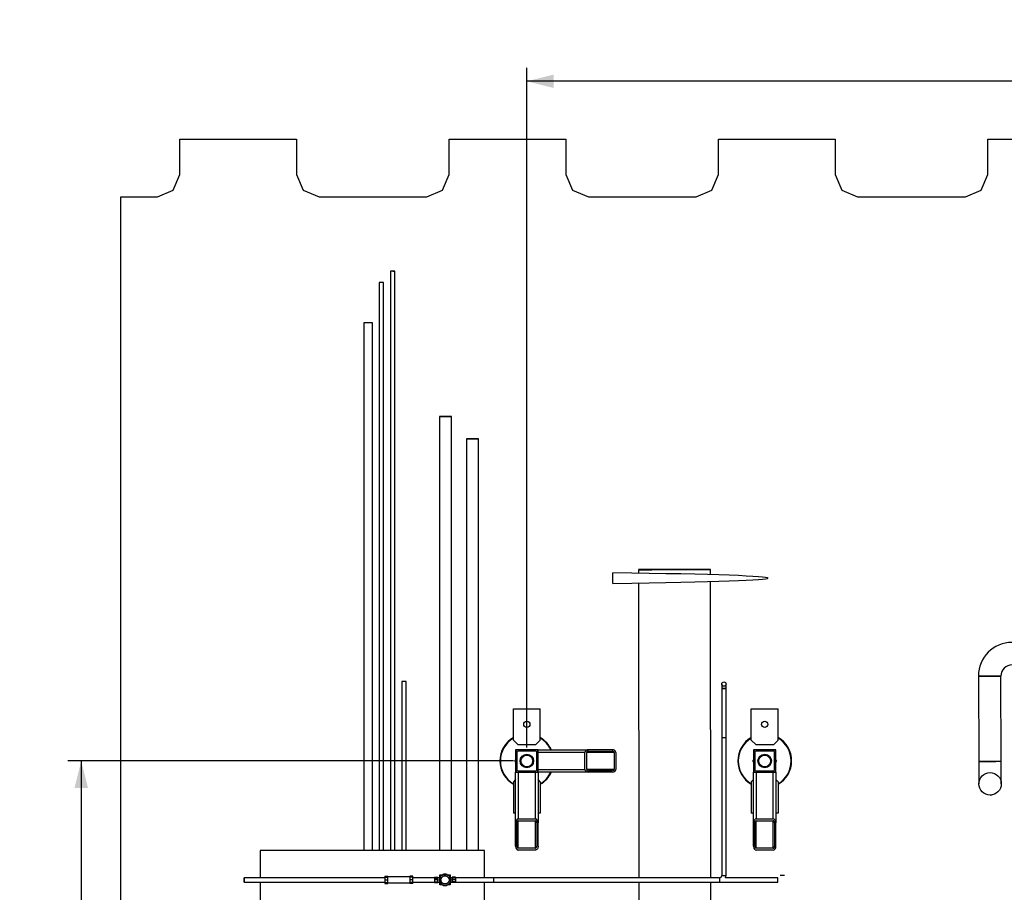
# Model space of a CAD drawing. Header units: millimetres. Extents: x 5 to 589, y 5 to 415.
# Tile 26 of 96: x 251 to 324, y 107 to 172. Entities that reach past the tile are written whole.
import ezdxf

# ---------------------------------------------------------------- set-up
doc = ezdxf.new("R2010")
doc.units = ezdxf.units.MM
doc.layers.add('COTES', color=1, linetype='Continuous')
doc.layers.add('TRAIT-FINS', color=9, linetype='Continuous')
doc.layers.add('TRAIT-FORT', color=4, linetype='Continuous', lineweight=25)
doc.styles.add('SLDTEXTSTYLE0', font='TXT', dxfattribs={"width": 0.75})
doc.dimstyles.new('SLDDIMSTYLE2', dxfattribs={"dimtxt": 3.5, "dimasz": 2, "dimexe": 0, "dimexo": 0.0625, "dimgap": 0.875, "dimtad": 1, "dimlfac": 30, "dimrnd": 1e-09, "dimzin": 12, "dimdsep": 46, "dimtxsty": 'SLDTEXTSTYLE0', "dimsah": 1, "dimcen": 0.09, "dimadec": 0, "dimazin": 3, "dimtfac": 1, "dimtofl": 0, "dimtmove": 0, "dimatfit": 3, "dimfxl": 0, "dimfrac": 2, "dimtolj": 1, "dimtzin": 12, "dimarcsym": 0})

# ---------------------------------------------------------------- blocks, each defined once
blk = doc.blocks.new('_D_17')
at = {"layer": 'COTES', "color": 1}
for p, q in [((287.744, 116.733), (254.654, 116.733)), ((255.654, 116.733), (255.654, 81.733)), ((287.745, 81.733), (254.654, 81.733))]:
    blk.add_line(p, q, dxfattribs=at)
for points in [[(255.654, 116.733), (255.154, 114.733), (256.154, 114.733)], [(255.654, 81.733), (256.154, 83.733), (255.154, 83.733)]]:
    blk.add_solid(points, dxfattribs=at)
at = {"layer": 'COTES', "color": 1, "insert": (251.142, 94.061), "char_height": 3.5, "attachment_point": 1, "rotation": 90, "style": 'SLDTEXTSTYLE0'}
blk.add_mtext('1050', dxfattribs=at)
blk = doc.blocks.new('_D_18')
at = {"layer": 'COTES', "color": 1}
for p, q in [((288.744, 117.733), (288.744, 168.217)), ((425.745, 115.733), (425.745, 168.217)), ((425.745, 167.217), (288.744, 167.217))]:
    blk.add_line(p, q, dxfattribs=at)
for points in [[(288.744, 167.217), (290.744, 166.717), (290.744, 167.717)], [(425.745, 167.217), (423.745, 167.717), (423.745, 166.717)]]:
    blk.add_solid(points, dxfattribs=at)
at = {"layer": 'COTES', "color": 1, "insert": (352.072, 171.729), "char_height": 3.5, "attachment_point": 1, "style": 'SLDTEXTSTYLE0'}
blk.add_mtext('4110', dxfattribs=at)

msp = doc.modelspace()

# ---------------------------------------------------------------- hatches: boundary and pattern name
at = {"layer": 'TRAIT-FINS'}
h = msp.add_hatch(dxfattribs=at)
h.set_pattern_fill('ANSI31', color=9, angle=3e-322, style=0)
edge = h.paths.add_edge_path(flags=0)
edge.add_line((287.91118, 117.39982), (287.91118, 116.06656))
edge.add_arc((288.07784, 116.06656), 0.16667, 180, 270)
edge.add_line((288.07784, 115.89989), (289.41111, 115.89989))
edge.add_arc((289.41111, 116.06656), 0.16667, 270, 360)
edge.add_line((289.57778, 116.06656), (289.57778, 117.39982))
edge.add_arc((289.41111, 117.39982), 0.16667, 0, 90)
edge.add_line((289.41111, 117.56649), (288.07784, 117.56649))
edge.add_arc((288.07784, 117.39982), 0.16667, 90, 180)
edge = h.paths.add_edge_path(flags=0)
edge.add_arc((288.07784, 117.39982), 0.06667, 90, 180, ccw=False)
edge.add_line((288.07784, 117.46649), (289.41111, 117.46649))
edge.add_arc((289.41111, 117.39982), 0.06667, 0, 90, ccw=False)
edge.add_line((289.47778, 117.39982), (289.47778, 116.06656))
edge.add_arc((289.41111, 116.06656), 0.06667, 270, 360, ccw=False)
edge.add_line((289.41111, 115.99989), (288.07784, 115.99989))
edge.add_arc((288.07784, 116.06656), 0.06667, 180, 270, ccw=False)
edge.add_line((288.01118, 116.06656), (288.01118, 117.39982))
h = msp.add_hatch(dxfattribs=at)
h.set_pattern_fill('ANSI31', color=9, angle=3e-322, style=0)
edge = h.paths.add_edge_path(flags=0)
edge.add_ellipse((293.32987, 117.36649), major_axis=(-0.27701, 0), ratio=0.72198821, start_angle=270, end_angle=360)
edge.add_line((293.05286, 117.36649), (293.05286, 116.09982))
edge.add_ellipse((293.32987, 116.09982), major_axis=(0.27701, 0), ratio=0.72198821, start_angle=180, end_angle=270)
edge.add_line((293.32987, 115.89982), (295.08429, 115.89982))
edge.add_ellipse((295.08429, 116.09982), major_axis=(-0.27701, 0), ratio=0.72198821, start_angle=90, end_angle=180)
edge.add_line((295.3613, 116.09982), (295.3613, 117.36649))
edge.add_ellipse((295.08429, 117.36649), major_axis=(0.27701, 0), ratio=0.72198821, start_angle=360, end_angle=450)
edge.add_line((295.08429, 117.56649), (293.32987, 117.56649))
edge = h.paths.add_edge_path(flags=0)
edge.add_line((295.22279, 117.36649), (295.22279, 116.09982))
edge.add_ellipse((295.08429, 116.09982), major_axis=(-0.13851, 0), ratio=0.72198821, start_angle=90, end_angle=180, ccw=False)
edge.add_line((295.08429, 115.99982), (293.32987, 115.99982))
edge.add_ellipse((293.32987, 116.09982), major_axis=(-0.13851, 0), ratio=0.72198821, start_angle=0, end_angle=90, ccw=False)
edge.add_line((293.19136, 116.09982), (293.19136, 117.36649))
edge.add_ellipse((293.32987, 117.36649), major_axis=(-0.13851, 0), ratio=0.72198821, start_angle=-90, end_angle=0, ccw=False)
edge.add_line((293.32987, 117.46649), (295.08429, 117.46649))
edge.add_ellipse((295.08429, 117.36649), major_axis=(-0.13851, 0), ratio=0.72198821, start_angle=180, end_angle=270, ccw=False)
h = msp.add_hatch(dxfattribs=at)
h.set_pattern_fill('ANSI31', color=9, angle=3e-322, style=0)
edge = h.paths.add_edge_path(flags=0)
edge.add_line((305.57778, 117.39982), (305.57778, 116.06656))
edge.add_arc((305.74444, 116.06656), 0.16667, 180, 270)
edge.add_line((305.74444, 115.89989), (307.07771, 115.89989))
edge.add_arc((307.07771, 116.06656), 0.16667, 270, 360)
edge.add_line((307.24438, 116.06656), (307.24438, 117.39982))
edge.add_arc((307.07771, 117.39982), 0.16667, 0, 90)
edge.add_line((307.07771, 117.56649), (305.74444, 117.56649))
edge.add_arc((305.74444, 117.39982), 0.16667, 90, 180)
edge = h.paths.add_edge_path(flags=0)
edge.add_arc((305.74444, 117.39982), 0.06667, 90, 180, ccw=False)
edge.add_line((305.74444, 117.46649), (307.07771, 117.46649))
edge.add_arc((307.07771, 117.39982), 0.06667, 0, 90, ccw=False)
edge.add_line((307.14438, 117.39982), (307.14438, 116.06656))
edge.add_arc((307.07771, 116.06656), 0.06667, 270, 360, ccw=False)
edge.add_line((307.07771, 115.99989), (305.74444, 115.99989))
edge.add_arc((305.74444, 116.06656), 0.06667, 180, 270, ccw=False)
edge.add_line((305.67778, 116.06656), (305.67778, 117.39982))
h = msp.add_hatch(dxfattribs=at)
h.set_pattern_fill('ANSI31', color=9, angle=3e-322, style=0)
edge = h.paths.add_edge_path(flags=0)
edge.add_ellipse((289.37778, 112.1478), major_axis=(0, 0.27701), ratio=0.72198821, start_angle=270, end_angle=360)
edge.add_line((289.37778, 112.42481), (288.11111, 112.42481))
edge.add_ellipse((288.11111, 112.1478), major_axis=(0, -0.27701), ratio=0.72198821, start_angle=180, end_angle=270)
edge.add_line((287.91111, 112.1478), (287.91111, 110.39338))
edge.add_ellipse((288.11111, 110.39338), major_axis=(0, 0.27701), ratio=0.72198821, start_angle=90, end_angle=180)
edge.add_line((288.11111, 110.11637), (289.37778, 110.11637))
edge.add_ellipse((289.37778, 110.39338), major_axis=(0, -0.27701), ratio=0.72198821, start_angle=360, end_angle=450)
edge.add_line((289.57778, 110.39338), (289.57778, 112.1478))
edge = h.paths.add_edge_path(flags=0)
edge.add_line((289.37778, 110.25488), (288.11111, 110.25488))
edge.add_ellipse((288.11111, 110.39338), major_axis=(0, 0.13851), ratio=0.72198821, start_angle=90, end_angle=180, ccw=False)
edge.add_line((288.01111, 110.39338), (288.01111, 112.1478))
edge.add_ellipse((288.11111, 112.1478), major_axis=(0, 0.13851), ratio=0.72198821, start_angle=0, end_angle=90, ccw=False)
edge.add_line((288.11111, 112.2863), (289.37778, 112.2863))
edge.add_ellipse((289.37778, 112.1478), major_axis=(0, 0.13851), ratio=0.72198821, start_angle=-90, end_angle=0, ccw=False)
edge.add_line((289.47778, 112.1478), (289.47778, 110.39338))
edge.add_ellipse((289.37778, 110.39338), major_axis=(0, 0.13851), ratio=0.72198821, start_angle=180, end_angle=270, ccw=False)
h = msp.add_hatch(dxfattribs=at)
h.set_pattern_fill('ANSI31', color=9, angle=3e-322, style=0)
edge = h.paths.add_edge_path(flags=0)
edge.add_ellipse((307.04444, 112.1478), major_axis=(0, 0.27701), ratio=0.72198821, start_angle=270, end_angle=360)
edge.add_line((307.04444, 112.42481), (305.77778, 112.42481))
edge.add_ellipse((305.77778, 112.1478), major_axis=(0, -0.27701), ratio=0.72198821, start_angle=180, end_angle=270)
edge.add_line((305.57778, 112.1478), (305.57778, 110.39338))
edge.add_ellipse((305.77778, 110.39338), major_axis=(0, 0.27701), ratio=0.72198821, start_angle=90, end_angle=180)
edge.add_line((305.77778, 110.11637), (307.04444, 110.11637))
edge.add_ellipse((307.04444, 110.39338), major_axis=(0, -0.27701), ratio=0.72198821, start_angle=360, end_angle=450)
edge.add_line((307.24444, 110.39338), (307.24444, 112.1478))
edge = h.paths.add_edge_path(flags=0)
edge.add_line((307.04444, 110.25488), (305.77778, 110.25488))
edge.add_ellipse((305.77778, 110.39338), major_axis=(0, 0.13851), ratio=0.72198821, start_angle=90, end_angle=180, ccw=False)
edge.add_line((305.67778, 110.39338), (305.67778, 112.1478))
edge.add_ellipse((305.77778, 112.1478), major_axis=(0, 0.13851), ratio=0.72198821, start_angle=0, end_angle=90, ccw=False)
edge.add_line((305.77778, 112.2863), (307.04444, 112.2863))
edge.add_ellipse((307.04444, 112.1478), major_axis=(0, 0.13851), ratio=0.72198821, start_angle=-90, end_angle=0, ccw=False)
edge.add_line((307.14444, 112.1478), (307.14444, 110.39338))
edge.add_ellipse((307.04444, 110.39338), major_axis=(0, 0.13851), ratio=0.72198821, start_angle=180, end_angle=270, ccw=False)

# ---------------------------------------------------------------- linework, layer by layer
at = {"layer": 'TRAIT-FORT', "color": 4, "linetype": 'Continuous', "lineweight": 25}
for p, q in [((262.97837, 160.29603), (262.97837, 162.92177)), ((262.97837, 162.92177), (271.64504, 162.92177)), ((271.64504, 162.92177), (271.64504, 160.29603)), ((282.97837, 160.29603), (282.97837, 162.92177)), ((282.97837, 162.92177), (291.64504, 162.92177)), ((291.64504, 162.92177), (291.64504, 160.29603)), ((302.97837, 160.29603), (302.97837, 162.92177)), ((302.97837, 162.92177), (311.64504, 162.92177)), ((311.64504, 162.92177), (311.64504, 160.29603)), ((322.97837, 160.29603), (322.97837, 162.92177)), ((322.97837, 162.92177), (331.64504, 162.92177)), ((262.49022, 159.11752), (262.97837, 160.29603)), ((271.64504, 160.29603), (272.1332, 159.11752)), ((282.49022, 159.11752), (282.97837, 160.29603)), ((291.64504, 160.29603), (292.1332, 159.11752)), ((302.49022, 159.11752), (302.97837, 160.29603)), ((311.64504, 160.29603), (312.1332, 159.11752)), ((322.49022, 159.11752), (322.97837, 160.29603)), ((261.31171, 158.62936), (262.49022, 159.11752)), ((272.1332, 159.11752), (273.31171, 158.62936)), ((281.31171, 158.62936), (282.49022, 159.11752)), ((292.1332, 159.11752), (293.31171, 158.62936)), ((301.31171, 158.62936), (302.49022, 159.11752)), ((312.1332, 159.11752), (313.31171, 158.62936)), ((321.31171, 158.62936), (322.49022, 159.11752)), ((258.58704, 158.62936), (261.31171, 158.62936)), ((258.58704, 62.96269), (258.58704, 158.62936)), ((273.31171, 158.62936), (281.31171, 158.62936)), ((293.31171, 158.62936), (301.31171, 158.62936)), ((313.31171, 158.62936), (321.31171, 158.62936)), ((278.61969, 153.11186), (278.61969, 110.0755)), ((278.93702, 110.0755), (278.93702, 153.11186)), ((277.78635, 152.27852), (277.78635, 110.0755)), ((278.10369, 110.0755), (278.10369, 152.27852)), ((276.63824, 149.27602), (276.63824, 110.0755)), ((277.27324, 149.27602), (276.63824, 149.27602)), ((277.27324, 110.0755), (277.27324, 149.27602)), ((282.25538, 142.32648), (282.25538, 110.0755)), ((282.70372, 142.32648), (282.25538, 142.32648)), ((283.15205, 142.32648), (282.70372, 142.32648)), ((283.15205, 110.0755), (283.15205, 142.32648)), ((284.25538, 140.65981), (284.25538, 110.0755)), ((285.15205, 140.65981), (284.25538, 140.65981)), ((285.15205, 110.0755), (285.15205, 140.65981)), ((302.37785, 130.94533), (297.04452, 130.94096)), ((297.04452, 130.94096), (297.04473, 130.68299)), ((302.37816, 130.56525), (302.37785, 130.94533)), ((295.14124, 129.91975), (295.14124, 130.71526)), ((295.14128, 129.91975), (295.14128, 130.71526)), ((297.04533, 129.95203), (297.06324, 108.05767)), ((302.39657, 108.05767), (302.37857, 130.06977)), ((322.27785, 123.04283), (323.11119, 123.04283)), ((323.94451, 123.04721), (322.27786, 123.03845)), ((322.27786, 123.03845), (322.31118, 116.7013)), ((323.11119, 123.04283), (323.94452, 123.04283)), ((323.97783, 116.70787), (323.94452, 123.04464)), ((279.45302, 122.63036), (279.45302, 110.0755)), ((279.77035, 122.63036), (279.45302, 122.63036)), ((279.77035, 110.0755), (279.77035, 122.63036)), ((303.21919, 122.44105), (303.21919, 122.12372)), ((303.21919, 122.12372), (303.21919, 118.45705)), ((303.21919, 122.12372), (303.37785, 122.12372)), ((303.53652, 122.12372), (303.21919, 122.12372)), ((303.37785, 122.12372), (303.53652, 122.12372)), ((303.53652, 122.12372), (303.53652, 122.44105)), ((303.53652, 118.45705), (303.53652, 122.12372)), ((287.74448, 120.61652), (289.74448, 120.61652)), ((287.74448, 118.28319), (287.74448, 120.61652)), ((289.74448, 118.28319), (289.74448, 120.61652)), ((305.41108, 120.61652), (307.41108, 120.61652)), ((305.41108, 118.28319), (305.41108, 120.61652)), ((307.41108, 118.28319), (307.41108, 120.61652)), ((287.74448, 118.28319), (288.07781, 117.94986)), ((288.07781, 117.94986), (289.41114, 117.94986)), ((289.41114, 117.94986), (289.74448, 118.28319)), ((303.21919, 118.45705), (303.21919, 108.21633)), ((303.53652, 118.45705), (303.21919, 118.45705)), ((303.53652, 108.21633), (303.53652, 118.45705)), ((305.41108, 118.28319), (305.74441, 117.94986)), ((305.74441, 117.94986), (307.07774, 117.94986)), ((307.07774, 117.94986), (307.41108, 118.28319)), ((287.91114, 117.56652), (287.91114, 117.39982)), ((288.07784, 117.56652), (287.91114, 117.56652)), ((287.91118, 117.39982), (287.91118, 116.06656)), ((288.01118, 117.39982), (288.01118, 116.06656)), ((289.41111, 117.56649), (288.07784, 117.56649)), ((289.41111, 117.46649), (288.07784, 117.46649)), ((289.57781, 117.56652), (289.41111, 117.56652)), ((289.47778, 116.06656), (289.47778, 117.39982)), ((289.57778, 117.39982), (289.57778, 117.56649)), ((289.57778, 117.56649), (293.32987, 117.56649)), ((289.57778, 116.06656), (289.57778, 117.39982)), ((293.05286, 117.36649), (289.57778, 117.36649)), ((293.05286, 116.09982), (293.05286, 117.36649)), ((293.19136, 116.09982), (293.19136, 117.36649)), ((295.22279, 117.36649), (293.19136, 117.36649)), ((295.08429, 117.56649), (293.32987, 117.56649)), ((293.32987, 117.46649), (295.08429, 117.46649)), ((295.22279, 117.36649), (295.22279, 116.09982)), ((295.3613, 117.36649), (295.3613, 116.09982)), ((305.57774, 117.56652), (305.57774, 117.39982)), ((305.74444, 117.56652), (305.57774, 117.56652)), ((305.57778, 117.39982), (305.57778, 116.06656)), ((305.67778, 117.39982), (305.67778, 116.06656)), ((307.07771, 117.56649), (305.74444, 117.56649)), ((307.07771, 117.46649), (305.74444, 117.46649)), ((307.24441, 117.56652), (307.07771, 117.56652)), ((307.14438, 116.06656), (307.14438, 117.39982)), ((307.24438, 116.06656), (307.24438, 117.39982)), ((307.24441, 117.39982), (307.24441, 117.56652)), ((287.91118, 116.82321), (287.85921, 116.73319)), ((287.91118, 116.64318), (287.85921, 116.73319)), ((305.57778, 116.82321), (305.52581, 116.73319)), ((305.57778, 116.64318), (305.52581, 116.73319)), ((307.29635, 116.73319), (307.24438, 116.82321)), ((307.29635, 116.73319), (307.24438, 116.64318)), ((322.31118, 116.70349), (322.31118, 115.03682)), ((323.97784, 116.70349), (322.31118, 116.70349)), ((322.31119, 116.69911), (323.97783, 116.70787)), ((323.97784, 115.03682), (323.97784, 116.70349)), ((287.91111, 115.89989), (288.07784, 115.89989)), ((287.91111, 112.1478), (287.91111, 115.89989)), ((287.91114, 116.06656), (287.91114, 115.89986)), ((288.07784, 115.99989), (289.41111, 115.99989)), ((288.07784, 115.89989), (289.41111, 115.89989)), ((288.11111, 115.89989), (288.11111, 112.42481)), ((289.37778, 112.42481), (289.37778, 115.89989)), ((289.41111, 115.89989), (289.57778, 115.89989)), ((289.57778, 116.09982), (293.05286, 116.09982)), ((289.57778, 115.89982), (289.57778, 116.06656)), ((293.32987, 115.89982), (289.57778, 115.89982)), ((289.57778, 115.89982), (289.57778, 112.1478)), ((295.22279, 116.09982), (293.19136, 116.09982)), ((295.08429, 115.99982), (293.32987, 115.99982)), ((295.08429, 115.89982), (293.32987, 115.89982)), ((305.57774, 116.06656), (305.57774, 115.89986)), ((305.57778, 115.89989), (305.74444, 115.89989)), ((305.57778, 112.1478), (305.57778, 115.89989)), ((305.74444, 115.99989), (307.07771, 115.99989)), ((305.74444, 115.89989), (307.07771, 115.89989)), ((305.77778, 115.89989), (305.77778, 112.42481)), ((307.04444, 112.42481), (307.04444, 115.89989)), ((307.07771, 115.89989), (307.24444, 115.89989)), ((307.24441, 115.89986), (307.24441, 116.06656)), ((307.24444, 115.89989), (307.24444, 112.1478)), ((287.91111, 115.34982), (287.74448, 115.18319)), ((287.74448, 115.18319), (287.74448, 112.84986)), ((289.74448, 115.18319), (289.57778, 115.34989)), ((289.74448, 115.18319), (289.74448, 112.84986)), ((305.57778, 115.34989), (305.41108, 115.18319)), ((305.41108, 115.18319), (305.41108, 112.84986)), ((307.41108, 115.18319), (307.24444, 115.34982)), ((307.41108, 115.18319), (307.41108, 112.84986)), ((323.14451, 114.20349), (323.26872, 114.21489)), ((323.14451, 114.20349), (323.26872, 114.21489)), ((287.91111, 112.84986), (287.74448, 112.84986)), ((289.74448, 112.84986), (289.57778, 112.84986)), ((305.57778, 112.84986), (305.41108, 112.84986)), ((307.41108, 112.84986), (307.24444, 112.84986)), ((287.91111, 110.39338), (287.91111, 112.1478)), ((288.01111, 110.39338), (288.01111, 112.1478)), ((288.11111, 112.42481), (289.37778, 112.42481)), ((288.11111, 112.2863), (289.37778, 112.2863)), ((288.11111, 110.25488), (288.11111, 112.2863)), ((289.37778, 110.25488), (289.37778, 112.2863)), ((289.47778, 112.1478), (289.47778, 110.39338)), ((289.57778, 110.39338), (289.57778, 112.1478)), ((305.57778, 110.39338), (305.57778, 112.1478)), ((305.67778, 110.39338), (305.67778, 112.1478)), ((305.77778, 112.42481), (307.04444, 112.42481)), ((305.77778, 112.2863), (307.04444, 112.2863)), ((305.77778, 110.25488), (305.77778, 112.2863)), ((307.04444, 110.25488), (307.04444, 112.2863)), ((307.14444, 112.1478), (307.14444, 110.39338)), ((307.24444, 110.39338), (307.24444, 112.1478)), ((268.94504, 110.0755), (268.94504, 108.05767)), ((285.6117, 110.0755), (268.94504, 110.0755)), ((285.6117, 108.05767), (285.6117, 110.0755)), ((289.37778, 110.25488), (288.11111, 110.25488)), ((289.37778, 110.11637), (288.11111, 110.11637)), ((307.04444, 110.25488), (305.77778, 110.25488)), ((307.04444, 110.11637), (305.77778, 110.11637)), ((282.29384, 108.09536), (282.29384, 108.27233)), ((282.29384, 108.27233), (282.47081, 108.27233)), ((282.86353, 108.27233), (283.0405, 108.27233)), ((283.0405, 108.27233), (283.0405, 108.09536)), ((278.19252, 108.05767), (267.74297, 108.05767)), ((267.74297, 108.05767), (267.74297, 107.899)), ((267.74297, 107.899), (267.74297, 107.74033)), ((267.74297, 107.74033), (278.19252, 107.74033)), ((268.94504, 107.74033), (268.94504, 104.72433)), ((278.19252, 108.17675), (278.41472, 108.17675)), ((278.19252, 108.17675), (278.19252, 108.0954)), ((278.19252, 108.0954), (278.41472, 108.0954)), ((278.19252, 108.0954), (278.19252, 107.899)), ((278.19252, 107.899), (278.41472, 107.899)), ((278.19252, 107.899), (278.19252, 107.7026)), ((278.19252, 107.7026), (278.41472, 107.7026)), ((278.19252, 107.7026), (278.19252, 107.62125)), ((278.19252, 107.62125), (278.41472, 107.62125)), ((278.41472, 108.0954), (278.41472, 108.17675)), ((280.059, 108.1212), (278.41472, 108.1212)), ((278.41472, 107.899), (278.41472, 108.0954)), ((278.41472, 107.7026), (278.41472, 107.899)), ((278.41472, 107.62125), (278.41472, 107.7026)), ((278.41472, 107.6768), (280.059, 107.6768)), ((280.2812, 108.17675), (280.059, 108.17675)), ((280.059, 108.17675), (280.059, 108.0954)), ((280.2812, 108.0954), (280.059, 108.0954)), ((280.059, 108.0954), (280.059, 107.899)), ((280.2812, 107.899), (280.059, 107.899)), ((280.059, 107.899), (280.059, 107.7026)), ((280.2812, 107.7026), (280.059, 107.7026)), ((280.059, 107.7026), (280.059, 107.62125)), ((280.2812, 107.62125), (280.059, 107.62125)), ((280.2812, 108.0954), (280.2812, 108.17675)), ((280.2812, 107.899), (280.2812, 108.0954)), ((281.88272, 108.05767), (280.2812, 108.05767)), ((280.2812, 107.7026), (280.2812, 107.899)), ((280.2812, 107.74033), (281.88272, 107.74033)), ((280.2812, 107.62125), (280.2812, 107.7026)), ((281.88272, 108.09891), (282.13384, 108.09891)), ((281.88272, 108.09891), (281.88272, 108.04033)), ((281.88272, 108.04033), (282.13384, 108.04033)), ((281.88272, 108.04033), (281.88272, 107.89891)), ((281.88272, 107.89891), (281.88272, 107.75749)), ((282.13384, 107.89891), (281.88272, 107.89891)), ((281.88272, 107.75749), (282.13384, 107.75749)), ((281.88272, 107.75749), (281.88272, 107.69891)), ((281.88272, 107.69891), (282.13384, 107.69891)), ((282.13384, 108.04033), (282.13384, 108.09891)), ((282.27632, 108.05767), (282.13384, 108.05767)), ((282.13384, 107.89891), (282.13384, 108.04033)), ((282.13384, 107.75749), (282.13384, 107.89891)), ((282.13384, 107.69891), (282.13384, 107.75749)), ((282.13384, 107.74033), (282.27632, 107.74033)), ((282.29384, 107.52567), (282.29384, 107.70264)), ((282.47081, 107.52567), (282.29384, 107.52567)), ((283.0405, 107.52567), (282.86353, 107.52567)), ((283.0405, 107.70264), (283.0405, 107.52567)), ((283.2005, 108.05767), (283.05801, 108.05767)), ((283.05801, 107.74033), (283.2005, 107.74033)), ((283.45161, 108.099), (283.2005, 108.099)), ((283.2005, 108.099), (283.2005, 108.04042)), ((283.45161, 108.04042), (283.2005, 108.04042)), ((283.2005, 108.04042), (283.2005, 107.899)), ((283.45161, 107.899), (283.2005, 107.899)), ((283.2005, 107.899), (283.2005, 107.75758)), ((283.45161, 107.75758), (283.2005, 107.75758)), ((283.2005, 107.75758), (283.2005, 107.699)), ((283.45161, 107.699), (283.2005, 107.699)), ((283.45161, 108.099), (283.45161, 108.04042)), ((286.2913, 108.05767), (283.45161, 108.05767)), ((283.45161, 108.04042), (283.45161, 107.899)), ((283.45161, 107.899), (283.45161, 107.75758)), ((283.45161, 107.75758), (283.45161, 107.699)), ((283.45161, 107.74033), (286.2913, 107.74033)), ((285.6117, 104.72433), (285.6117, 107.74033)), ((303.06052, 108.05767), (286.2913, 108.05767)), ((286.2913, 107.899), (286.2913, 108.05767)), ((286.2913, 107.74033), (286.2913, 107.899)), ((286.2913, 107.74033), (307.39385, 107.74033)), ((297.0635, 107.74033), (297.07784, 90.20131)), ((302.41117, 90.20567), (302.39683, 107.74033)), ((303.06052, 108.05767), (303.06052, 107.74033)), ((303.21919, 108.21633), (303.53652, 108.21633)), ((307.39385, 108.05767), (303.5093, 108.05767)), ((307.39385, 107.74033), (307.39385, 108.05767))]:
    msp.add_line(p, q, dxfattribs=at)
at = {"layer": 'TRAIT-FORT', "color": 4, "linetype": 'Continuous', "lineweight": 25, "flags": 128}
for points in [[(278.93702, 153.11186), (278.93665, 153.11186), (278.92786, 153.11186), (278.90798, 153.11186), (278.87849, 153.11186), (278.84157, 153.11186), (278.79996, 153.11186), (278.75675, 153.11186), (278.71514, 153.11186), (278.67822, 153.11186), (278.64873, 153.11186), (278.62885, 153.11186), (278.62006, 153.11186), (278.61969, 153.11186)], [(278.10369, 152.27852), (278.10332, 152.27852), (278.09453, 152.27852), (278.07465, 152.27852), (278.04515, 152.27852), (278.00823, 152.27852), (277.96663, 152.27852), (277.92342, 152.27852), (277.88181, 152.27852), (277.84489, 152.27852), (277.81539, 152.27852), (277.79552, 152.27852), (277.78672, 152.27852), (277.78635, 152.27852)], [(289.57778, 110.39338), (289.57474, 110.34528), (289.56572, 110.29864), (289.55098, 110.25488), (289.53099, 110.21532), (289.50633, 110.18118), (289.47778, 110.15348), (289.44618, 110.13308), (289.41251, 110.12058), (289.37778, 110.11637)]]:
    msp.add_lwpolyline(points, dxfattribs=at)
at = {"layer": 'TRAIT-FORT', "color": 4, "linetype": 'Continuous', "lineweight": 25}
for centre, radius in [((303.37785, 122.44105), 0.15867), ((288.74448, 119.44986), 0.23333), ((306.41108, 119.44986), 0.23333), ((288.74448, 116.73319), 0.5), ((288.74448, 116.73319), 0.43685), ((306.41108, 116.73319), 0.5), ((306.41108, 116.73319), 0.43685), ((323.14451, 115.03682), 0.83333), ((282.66717, 107.899), 0.42182)]:
    msp.add_circle(centre, radius, dxfattribs=at)
for centre, radius, start, end in [((213.67796, 130.31751), 81.46429, 359.7202583, 0.2797417), ((324.77785, 123.04283), 2.5, 90, 180), ((324.77785, 123.04283), 0.83333, 90, 180), ((288.74448, 116.73319), 2, 120, 240), ((288.74448, 116.73319), 2, 24.6232679, 60), ((306.41108, 116.73319), 2, 120, 240), ((306.41108, 116.73319), 2, 0, 60), ((288.74448, 116.73319), 1.96667, 120.5622754, 239.4377246), ((288.74448, 116.73319), 1.96667, 25.0691558, 59.4377246), ((306.41108, 116.73319), 1.96667, 120.5622754, 239.4377246), ((306.41108, 116.73319), 1.96667, 0, 59.4377246), ((288.07784, 117.39982), 0.16667, 90, 180), ((288.07784, 117.39982), 0.06667, 90, 180), ((289.41111, 117.39982), 0.16667, 0, 90), ((289.41111, 117.39982), 0.06667, 0, 90), ((305.74444, 117.39982), 0.16667, 90, 180), ((305.74444, 117.39982), 0.06667, 90, 180), ((307.07771, 117.39982), 0.16667, 0, 90), ((307.07771, 117.39982), 0.06667, 0, 90), ((306.41108, 116.73319), 2, 300, 0), ((306.41108, 116.73319), 1.96667, 300.5622754, 0), ((288.07784, 116.06656), 0.16667, 180, 270), ((288.07784, 116.06656), 0.06667, 180, 270), ((289.41111, 116.06656), 0.06667, 270, 0), ((289.41111, 116.06656), 0.16667, 270, 0), ((288.74448, 116.73319), 2, 300, 335.3746312), ((288.74448, 116.73319), 1.96667, 300.5622754, 334.9286999), ((305.74444, 116.06656), 0.16667, 180, 270), ((305.74444, 116.06656), 0.06667, 180, 270), ((307.07771, 116.06656), 0.06667, 270, 0), ((307.07771, 116.06656), 0.16667, 270, 0), ((282.66717, 108.30671), 0.08921, 220.1210702, 319.8789338), ((282.31408, 108.10285), 0.08921, 280.1210703, 19.8789335), ((282.31408, 107.69515), 0.08921, 340.1210704, 79.8789336), ((283.02025, 108.10285), 0.08921, 160.1233899, 259.8710125), ((303.06052, 108.21633), 0.15867, 270, 0), ((303.06052, 108.21633), 0.476, 340.5287794, 0)]:
    msp.add_arc(centre, radius, start, end, dxfattribs=at)
for centre, major_axis, ratio, start_param, end_param in [((218.4604, 130.31751), (-88.19856, 0), 0.00912713, 2.62480718, 3.65837813), ((293.32987, 117.36649), (-0.27701, 0), 0.72198821, 4.71238898, 6.28318531), ((293.32987, 117.36649), (-0.13851, 0), 0.72198821, 4.71238898, 6.28318531), ((295.08429, 117.36649), (0.27701, 0), 0.72198821, 0, 1.57079633), ((295.08429, 117.36649), (-0.13851, 0), 0.72198821, 3.14159265, 4.71238898), ((293.32987, 116.09982), (0.27701, 0), 0.72198821, 3.14159265, 4.71238898), ((293.32987, 116.09982), (-0.13851, 0), 0.72198821, 0, 1.57079633), ((295.08429, 116.09982), (-0.27701, 0), 0.72198821, 1.57079633, 3.14159265), ((295.08429, 116.09982), (-0.13851, 0), 0.72198821, 1.57079633, 3.14159265), ((288.11111, 112.1478), (0, -0.27701), 0.72198821, 3.14159265, 4.71238898), ((288.11111, 112.1478), (0, 0.13851), 0.72198821, 0, 1.57079633), ((289.37778, 112.1478), (0, 0.27701), 0.72198821, 4.71238898, 6.28318531), ((289.37778, 112.1478), (0, 0.13851), 0.72198821, 4.71238898, 6.28318531), ((305.77778, 112.1478), (0, -0.27701), 0.72198821, 3.14159265, 4.71238898), ((305.77778, 112.1478), (0, 0.13851), 0.72198821, 0, 1.57079633), ((307.04444, 112.1478), (0, 0.27701), 0.72198821, 4.71238898, 6.28318531), ((307.04444, 112.1478), (0, 0.13851), 0.72198821, 4.71238898, 6.28318531), ((288.11111, 110.39338), (0, 0.27701), 0.72198821, 1.57079633, 3.14159265), ((288.11111, 110.39338), (0, 0.13851), 0.72198821, 1.57079633, 3.14159265), ((289.37778, 110.39338), (0, 0.13851), 0.72198821, 3.14159265, 4.71238898), ((305.77778, 110.39338), (0, 0.27701), 0.72198821, 1.57079633, 3.14159265), ((305.77778, 110.39338), (0, 0.13851), 0.72198821, 1.57079633, 3.14159265), ((307.04444, 110.39338), (0, -0.27701), 0.72198821, 0, 1.57079633), ((307.04444, 110.39338), (0, 0.13851), 0.72198821, 3.14159265, 4.71238898)]:
    msp.add_ellipse(centre, major_axis=major_axis, ratio=ratio, start_param=start_param, end_param=end_param, dxfattribs=at)
for points, knots in [([(278.93702, 153.11186), (278.9349, 153.11186), (278.93164, 153.11186), (278.91186, 153.11186), (278.89138, 153.11186), (278.86596, 153.11186), (278.82902, 153.11186), (278.77835, 153.11186), (278.72769, 153.11186), (278.69075, 153.11186), (278.66533, 153.11186), (278.64485, 153.11186), (278.62507, 153.11186), (278.62181, 153.11186), (278.61969, 153.11186)], [0, 0, 0, 0, 0.119728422, 0.18418033, 0.25, 0.31581967, 0.380271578, 0.5, 0.619728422, 0.68418033, 0.75, 0.81581967, 0.880271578, 1, 1, 1, 1]), ([(278.79002, 153.11186), (278.80596, 153.11186), (278.83263, 153.11186), (278.86594, 153.11186), (278.89138, 153.11186), (278.91185, 153.11186), (278.93164, 153.11186), (278.9349, 153.11186), (278.93702, 153.11186)], [0, 0, 0, 0, 0.20124899, 0.33662863, 0.47488121, 0.61313379, 0.74851342, 1, 1, 1, 1]), ([(278.10369, 152.27852), (278.10157, 152.27852), (278.09831, 152.27852), (278.07852, 152.27852), (278.05804, 152.27852), (278.03262, 152.27852), (277.99568, 152.27852), (277.94502, 152.27852), (277.89436, 152.27852), (277.85742, 152.27852), (277.832, 152.27852), (277.81152, 152.27852), (277.79173, 152.27852), (277.78847, 152.27852), (277.78635, 152.27852)], [0, 0, 0, 0, 0.11972842, 0.18418033, 0.25, 0.31581967, 0.38027158, 0.5, 0.61972842, 0.68418033, 0.75, 0.81581967, 0.88027158, 1, 1, 1, 1]), ([(277.27324, 149.27602), (277.27221, 149.27602), (277.27009, 149.27602), (277.25243, 149.27602), (277.22313, 149.27602), (277.18184, 149.27602), (277.13108, 149.27602), (277.07417, 149.27602), (277.015, 149.27602), (276.95574, 149.27602), (276.89649, 149.27602), (276.83731, 149.27602), (276.78041, 149.27602), (276.72965, 149.27602), (276.68835, 149.27602), (276.65906, 149.27602), (276.64139, 149.27602), (276.63927, 149.27602), (276.63824, 149.27602)], [0, 0, 0, 0, 0.05825802, 0.12000566, 0.18432041, 0.25, 0.31567959, 0.37999434, 0.44174198, 0.5, 0.55825802, 0.62000566, 0.68432041, 0.75, 0.81567959, 0.87999434, 0.94174198, 1, 1, 1, 1]), ([(282.25538, 142.32648), (282.25684, 142.32648), (282.25984, 142.32648), (282.28478, 142.32648), (282.32614, 142.32648), (282.38446, 142.32648), (282.45614, 142.32648), (282.53649, 142.32648), (282.62005, 142.32648), (282.70372, 142.32648), (282.78739, 142.32648), (282.87095, 142.32648), (282.9513, 142.32648), (283.02298, 142.32648), (283.0813, 142.32648), (283.12266, 142.32648), (283.1476, 142.32648), (283.1506, 142.32648), (283.15205, 142.32648)], [0, 0, 0, 0, 0.05825802, 0.12000566, 0.18432041, 0.25, 0.31567959, 0.37999434, 0.44174198, 0.5, 0.55825802, 0.62000566, 0.68432041, 0.75, 0.81567959, 0.87999434, 0.94174198, 1, 1, 1, 1]), ([(284.25538, 140.65981), (284.25684, 140.65981), (284.25984, 140.65981), (284.28478, 140.65981), (284.32614, 140.65981), (284.38446, 140.65981), (284.45614, 140.65981), (284.53649, 140.65981), (284.62005, 140.65981), (284.70372, 140.65981), (284.78739, 140.65981), (284.87095, 140.65981), (284.9513, 140.65981), (285.02298, 140.65981), (285.0813, 140.65981), (285.12266, 140.65981), (285.1476, 140.65981), (285.1506, 140.65981), (285.15205, 140.65981)], [0, 0, 0, 0, 0.05825802, 0.12000566, 0.18432041, 0.25, 0.31567959, 0.37999434, 0.44174198, 0.5, 0.55825802, 0.62000566, 0.68432041, 0.75, 0.81567959, 0.87999434, 0.94174198, 1, 1, 1, 1]), ([(285.15205, 140.65981), (285.1506, 140.65981), (285.1476, 140.65981), (285.12266, 140.65981), (285.0813, 140.65981), (285.02298, 140.65981), (284.9513, 140.65981), (284.87095, 140.65981), (284.78739, 140.65981), (284.70372, 140.65981), (284.62005, 140.65981), (284.53649, 140.65981), (284.45614, 140.65981), (284.38446, 140.65981), (284.32614, 140.65981), (284.28478, 140.65981), (284.25984, 140.65981), (284.25684, 140.65981), (284.25538, 140.65981)], [0, 0, 0, 0, 0.05825802, 0.12000566, 0.18432041, 0.25, 0.31567959, 0.37999434, 0.44174198, 0.5, 0.55825802, 0.62000566, 0.68432041, 0.75, 0.81567959, 0.87999434, 0.94174198, 1, 1, 1, 1]), ([(297.04452, 130.94096), (297.04666, 130.94097), (297.05093, 130.94097), (297.08619, 130.941), (297.14395, 130.94105), (297.22837, 130.94111), (297.33904, 130.9412), (297.47582, 130.94132), (297.63754, 130.94145), (297.8222, 130.9416), (298.02703, 130.94177), (298.2486, 130.94195), (298.48307, 130.94214), (298.72631, 130.94234), (298.9742, 130.94254), (299.2215, 130.94274), (299.4672, 130.94295), (299.71118, 130.94315), (299.95516, 130.94334), (300.20086, 130.94355), (300.44817, 130.94375), (300.69606, 130.94395), (300.93931, 130.94415), (301.17377, 130.94434), (301.39534, 130.94452), (301.60017, 130.94469), (301.78483, 130.94484), (301.94655, 130.94497), (302.08334, 130.94509), (302.194, 130.94518), (302.27842, 130.94524), (302.33618, 130.94529), (302.37144, 130.94532), (302.37571, 130.94532), (302.37785, 130.94533)], [0, 0, 0, 0, 0.02912376, 0.05824854, 0.08873429, 0.11999388, 0.15190136, 0.18431266, 0.21706875, 0.25, 0.28293124, 0.31568733, 0.34809863, 0.38000611, 0.4112657, 0.44175145, 0.47087461, 0.5, 0.52912322, 0.55824854, 0.58873429, 0.61999388, 0.65190136, 0.68431266, 0.71706875, 0.75, 0.78293124, 0.81568733, 0.84809863, 0.88000611, 0.9112657, 0.94175145, 0.97087512, 1, 1, 1, 1]), ([(302.37785, 130.94315), (302.37571, 130.94315), (302.37144, 130.94315), (302.33618, 130.94315), (302.27843, 130.94315), (302.194, 130.94315), (302.08334, 130.94315), (301.94655, 130.94315), (301.78483, 130.94315), (301.60017, 130.94315), (301.39535, 130.94315), (301.17377, 130.94315), (300.93931, 130.94315), (300.69606, 130.94315), (300.44817, 130.94315), (300.20087, 130.94315), (299.95517, 130.94315), (299.71119, 130.94315), (299.46721, 130.94315), (299.22151, 130.94315), (298.9742, 130.94315), (298.72631, 130.94315), (298.48307, 130.94315), (298.2486, 130.94315), (298.02703, 130.94315), (297.8222, 130.94315), (297.63754, 130.94315), (297.47582, 130.94315), (297.33903, 130.94315), (297.22837, 130.94315), (297.14395, 130.94315), (297.08619, 130.94315), (297.05093, 130.94315), (297.04666, 130.94315), (297.04452, 130.94315)], [0, 0, 0, 0, 0.02912376, 0.05824854, 0.08873429, 0.11999388, 0.15190136, 0.18431266, 0.21706875, 0.25, 0.28293124, 0.31568733, 0.34809863, 0.38000611, 0.4112657, 0.44175145, 0.47087461, 0.5, 0.52912322, 0.55824854, 0.58873429, 0.61999388, 0.65190136, 0.68431266, 0.71706875, 0.75, 0.78293124, 0.81568733, 0.84809863, 0.88000611, 0.9112657, 0.94175145, 0.97087512, 1, 1, 1, 1]), ([(323.94452, 123.04283), (323.94183, 123.04283), (323.93629, 123.04283), (323.89783, 123.04283), (323.85243, 123.04283), (323.79513, 123.04283), (323.70466, 123.04283), (323.59318, 123.04283), (323.49518, 123.04283), (323.39501, 123.04283), (323.2667, 123.04283), (323.11119, 123.04283), (322.95568, 123.04283), (322.82737, 123.04283), (322.7272, 123.04283), (322.62919, 123.04283), (322.51771, 123.04283), (322.42725, 123.04283), (322.36995, 123.04283), (322.32454, 123.04283), (322.28609, 123.04283), (322.28054, 123.04283), (322.27785, 123.04283)], [0, 0, 0, 0, 0.05823878, 0.119966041, 0.152150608, 0.184342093, 0.249999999, 0.315657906, 0.347842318, 0.380033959, 0.44176122, 0.5, 0.55823878, 0.619966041, 0.652150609, 0.684342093, 0.749999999, 0.815657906, 0.847842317, 0.880033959, 0.94176122, 1, 1, 1, 1]), ([(322.27786, 123.03845), (322.28055, 123.03846), (322.2861, 123.03849), (322.32455, 123.03869), (322.36995, 123.03893), (322.42725, 123.03923), (322.51772, 123.03971), (322.6292, 123.04029), (322.7272, 123.04081), (322.82737, 123.04133), (322.95568, 123.04201), (323.11119, 123.04283), (323.26669, 123.04364), (323.395, 123.04432), (323.49517, 123.04485), (323.59317, 123.04536), (323.70462, 123.04595), (323.79521, 123.04642), (323.85225, 123.04672), (323.89841, 123.04697), (323.91753, 123.04707), (323.93004, 123.04713)], [0, 0, 0, 0, 0.06189071, 0.12748865, 0.16169139, 0.19590147, 0.26567653, 0.33545159, 0.36965416, 0.40386442, 0.46946236, 0.53135307, 0.59324378, 0.65884171, 0.69304445, 0.72725454, 0.7970296, 0.86680466, 0.90100723, 0.93521749, 1, 1, 1, 1]), ([(279.77035, 122.63036), (279.76823, 122.63036), (279.76497, 122.63036), (279.74519, 122.63036), (279.72471, 122.63036), (279.69929, 122.63036), (279.66235, 122.63036), (279.61169, 122.63036), (279.56102, 122.63036), (279.52408, 122.63036), (279.49866, 122.63036), (279.47819, 122.63036), (279.4584, 122.63036), (279.45514, 122.63036), (279.45302, 122.63036)], [0, 0, 0, 0, 0.11972842, 0.18418033, 0.25, 0.31581967, 0.38027158, 0.5, 0.61972842, 0.68418033, 0.75, 0.81581967, 0.88027158, 1, 1, 1, 1]), ([(323.97784, 116.70349), (323.97515, 116.70349), (323.96961, 116.70349), (323.93115, 116.70349), (323.88575, 116.70349), (323.82845, 116.70349), (323.73799, 116.70349), (323.62651, 116.70349), (323.52851, 116.70349), (323.42834, 116.70349), (323.30002, 116.70349), (323.14451, 116.70349), (322.989, 116.70349), (322.86069, 116.70349), (322.76052, 116.70349), (322.66252, 116.70349), (322.55104, 116.70349), (322.46057, 116.70349), (322.40327, 116.70349), (322.35787, 116.70349), (322.31941, 116.70349), (322.31387, 116.70349), (322.31118, 116.70349)], [0, 0, 0, 0, 0.05823878, 0.119966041, 0.15215061, 0.184342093, 0.249999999, 0.315657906, 0.347842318, 0.380033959, 0.44176122, 0.5, 0.55823878, 0.619966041, 0.65215061, 0.684342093, 0.749999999, 0.815657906, 0.847842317, 0.880033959, 0.94176122, 1, 1, 1, 1]), ([(322.31119, 116.69911), (322.31388, 116.69912), (322.31942, 116.69915), (322.35788, 116.69935), (322.40328, 116.69959), (322.46058, 116.69989), (322.55104, 116.70037), (322.66252, 116.70096), (322.76052, 116.70147), (322.86069, 116.702), (322.989, 116.70267), (323.14451, 116.70349), (323.30002, 116.70431), (323.42833, 116.70498), (323.52849, 116.70551), (323.6265, 116.70602), (323.73798, 116.70661), (323.82844, 116.70709), (323.88574, 116.70739), (323.93114, 116.70763), (323.9696, 116.70783), (323.97514, 116.70786), (323.97783, 116.70787)], [0, 0, 0, 0, 0.05823878, 0.11996604, 0.15215061, 0.18434209, 0.25, 0.31565791, 0.34784232, 0.38003396, 0.44176122, 0.5, 0.55823878, 0.61996604, 0.65215061, 0.68434209, 0.75, 0.81565791, 0.84784232, 0.88003396, 0.94176122, 1, 1, 1, 1]), ([(283.08899, 107.899), (283.08762, 107.92473), (283.0848, 107.97772), (283.06134, 108.05634), (283.02242, 108.13194), (282.96755, 108.1994), (282.90011, 108.2542), (282.82451, 108.29336), (282.74589, 108.31596), (282.66717, 108.32318), (282.58844, 108.31596), (282.50983, 108.29336), (282.43423, 108.2542), (282.36678, 108.1994), (282.31192, 108.13194), (282.273, 108.05634), (282.24953, 107.97772), (282.24671, 107.92473), (282.24535, 107.899)], [0, 0, 0, 0, 0.05825802, 0.12000566, 0.18432041, 0.25, 0.31567959, 0.37999434, 0.44174198, 0.5, 0.55825802, 0.62000566, 0.68432041, 0.75, 0.81567959, 0.87999434, 0.94174198, 1, 1, 1, 1]), ([(267.74297, 107.74033), (267.74297, 107.74245), (267.74297, 107.74571), (267.74297, 107.7655), (267.74297, 107.78598), (267.74297, 107.8114), (267.74297, 107.84834), (267.74297, 107.899), (267.74297, 107.94966), (267.74297, 107.9866), (267.74297, 108.01202), (267.74297, 108.0325), (267.74297, 108.05229), (267.74297, 108.05555), (267.74297, 108.05767)], [0, 0, 0, 0, 0.11972842, 0.18418033, 0.25, 0.31581967, 0.38027158, 0.5, 0.61972842, 0.68418033, 0.75, 0.81581967, 0.88027158, 1, 1, 1, 1]), ([(282.24535, 107.899), (282.24671, 107.87327), (282.24953, 107.82028), (282.273, 107.74166), (282.31192, 107.66606), (282.36678, 107.5986), (282.43423, 107.5438), (282.50983, 107.50464), (282.58844, 107.48204), (282.66717, 107.47482), (282.74589, 107.48204), (282.82451, 107.50464), (282.90011, 107.5438), (282.96755, 107.5986), (283.02242, 107.66606), (283.06134, 107.74166), (283.0848, 107.82028), (283.08762, 107.87327), (283.08899, 107.899)], [0, 0, 0, 0, 0.05825802, 0.12000566, 0.18432041, 0.25, 0.31567959, 0.37999434, 0.44174198, 0.5, 0.55825802, 0.62000566, 0.68432041, 0.75, 0.81567959, 0.87999434, 0.94174198, 1, 1, 1, 1]), ([(282.36384, 107.899), (282.36789, 107.93716), (282.37412, 107.99585), (282.41195, 108.06649), (282.45109, 108.11502), (282.49969, 108.15442), (282.57031, 108.19106), (282.66717, 108.20966), (282.76403, 108.19106), (282.83465, 108.15442), (282.88324, 108.11502), (282.92239, 108.06649), (282.96022, 107.99585), (282.96645, 107.93716), (282.9705, 107.899)], [0, 0, 0, 0, 0.11972842, 0.18418033, 0.25, 0.31581967, 0.38027158, 0.5, 0.61972842, 0.68418033, 0.75, 0.81581967, 0.88027158, 1, 1, 1, 1]), ([(282.9705, 107.899), (282.96645, 107.86084), (282.96022, 107.80215), (282.92239, 107.73151), (282.88324, 107.68298), (282.83465, 107.64358), (282.76403, 107.60694), (282.66717, 107.58834), (282.57031, 107.60694), (282.49969, 107.64358), (282.45109, 107.68298), (282.41195, 107.73151), (282.37412, 107.80215), (282.36789, 107.86084), (282.36384, 107.899)], [0, 0, 0, 0, 0.119728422, 0.18418033, 0.25, 0.31581967, 0.380271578, 0.5, 0.619728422, 0.68418033, 0.75, 0.81581967, 0.880271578, 1, 1, 1, 1]), ([(286.2913, 107.88999), (286.2913, 107.89299), (286.2913, 107.91542), (286.2913, 107.94976), (286.2913, 107.98658), (286.2913, 108.01203), (286.2913, 108.0325), (286.2913, 108.05229), (286.2913, 108.05555), (286.2913, 108.05767)], [0, 0, 0, 0, 0.03561212, 0.2665414, 0.39085468, 0.51780606, 0.64475744, 0.76907072, 1, 1, 1, 1]), ([(286.2913, 107.74033), (286.2913, 107.74245), (286.2913, 107.74571), (286.2913, 107.7655), (286.2913, 107.78598), (286.2913, 107.8114), (286.2913, 107.84834), (286.2913, 107.899), (286.2913, 107.94966), (286.2913, 107.9866), (286.2913, 108.01202), (286.2913, 108.0325), (286.2913, 108.05229), (286.2913, 108.05555), (286.2913, 108.05767)], [0, 0, 0, 0, 0.11972842, 0.18418033, 0.25, 0.31581967, 0.38027158, 0.5, 0.61972842, 0.68418033, 0.75, 0.81581967, 0.88027158, 1, 1, 1, 1]), ([(286.2913, 107.74033), (286.2913, 107.74245), (286.2913, 107.74572), (286.2913, 107.76549), (286.2913, 107.78601), (286.2913, 107.81086), (286.2913, 107.83), (286.2913, 107.83923)], [0, 0, 0, 0, 0.317437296, 0.488319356, 0.662827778, 0.837336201, 1, 1, 1, 1]), ([(307.39385, 107.74033), (307.39385, 107.74245), (307.39385, 107.74571), (307.39385, 107.7655), (307.39385, 107.78598), (307.39385, 107.8114), (307.39385, 107.84834), (307.39385, 107.899), (307.39385, 107.94966), (307.39385, 107.9866), (307.39385, 108.01202), (307.39385, 108.0325), (307.39385, 108.05229), (307.39385, 108.05555), (307.39385, 108.05767)], [0, 0, 0, 0, 0.11972842, 0.18418033, 0.25, 0.31581967, 0.38027158, 0.5, 0.61972842, 0.68418033, 0.75, 0.81581967, 0.88027158, 1, 1, 1, 1]), ([(307.39385, 107.74033), (307.39385, 107.74245), (307.39385, 107.74571), (307.39385, 107.7655), (307.39385, 107.78598), (307.39385, 107.8114), (307.39385, 107.84834), (307.39385, 107.899), (307.39385, 107.94966), (307.39385, 107.9866), (307.39385, 108.01202), (307.39385, 108.0325), (307.39385, 108.05229), (307.39385, 108.05555), (307.39385, 108.05767)], [0, 0, 0, 0, 0.11972842, 0.18418033, 0.25, 0.31581967, 0.38027158, 0.5, 0.61972842, 0.68418033, 0.75, 0.81581967, 0.88027158, 1, 1, 1, 1]), ([(307.86985, 108.21633), (307.86773, 108.21633), (307.86447, 108.21633), (307.84469, 108.21633), (307.82421, 108.21633), (307.79879, 108.21633), (307.76185, 108.21633), (307.71119, 108.21633), (307.66052, 108.21633), (307.62358, 108.21633), (307.59816, 108.21633), (307.57768, 108.21633), (307.5579, 108.21633), (307.55464, 108.21633), (307.55252, 108.21633)], [0, 0, 0, 0, 0.119728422, 0.18418033, 0.25, 0.31581967, 0.380271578, 0.5, 0.619728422, 0.68418033, 0.75, 0.81581967, 0.880271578, 1, 1, 1, 1]), ([(307.86985, 108.21633), (307.86773, 108.21633), (307.86447, 108.21633), (307.84469, 108.21633), (307.82421, 108.21633), (307.79879, 108.21633), (307.76185, 108.21633), (307.71119, 108.21633), (307.66052, 108.21633), (307.62358, 108.21633), (307.59816, 108.21633), (307.57768, 108.21633), (307.5579, 108.21633), (307.55464, 108.21633), (307.55252, 108.21633)], [0, 0, 0, 0, 0.11972842, 0.18418033, 0.25, 0.31581967, 0.38027158, 0.5, 0.61972842, 0.68418033, 0.75, 0.81581967, 0.88027158, 1, 1, 1, 1])]:
    msp.add_open_spline(points, degree=3, knots=knots, dxfattribs=at)

# ---------------------------------------------------------------- dimensions: what is measured, and where the dimension line sits
at = {"layer": 'COTES', "color": 1}
dim = msp.add_linear_dim(base=(288.74448, 167.21723), p1=(425.74454, 114.73312), p2=(288.74448, 116.73319), dimstyle='SLDDIMSTYLE2', dxfattribs=at)
dim.commit()
dim.dimension.update_dxf_attribs({"geometry": '_D_18', "text_midpoint": (357.24451, 167.21723), "dimtype": 160})
dim = msp.add_linear_dim(base=(255.65385, 81.73312), p1=(288.74448, 116.73319), p2=(288.74454, 81.73312), angle=90, dimstyle='SLDDIMSTYLE2', dxfattribs=at)
dim.commit()
dim.dimension.update_dxf_attribs({"geometry": '_D_17', "text_midpoint": (255.65385, 99.23316), "dimtype": 160})

doc.saveas('drawing.dxf')
